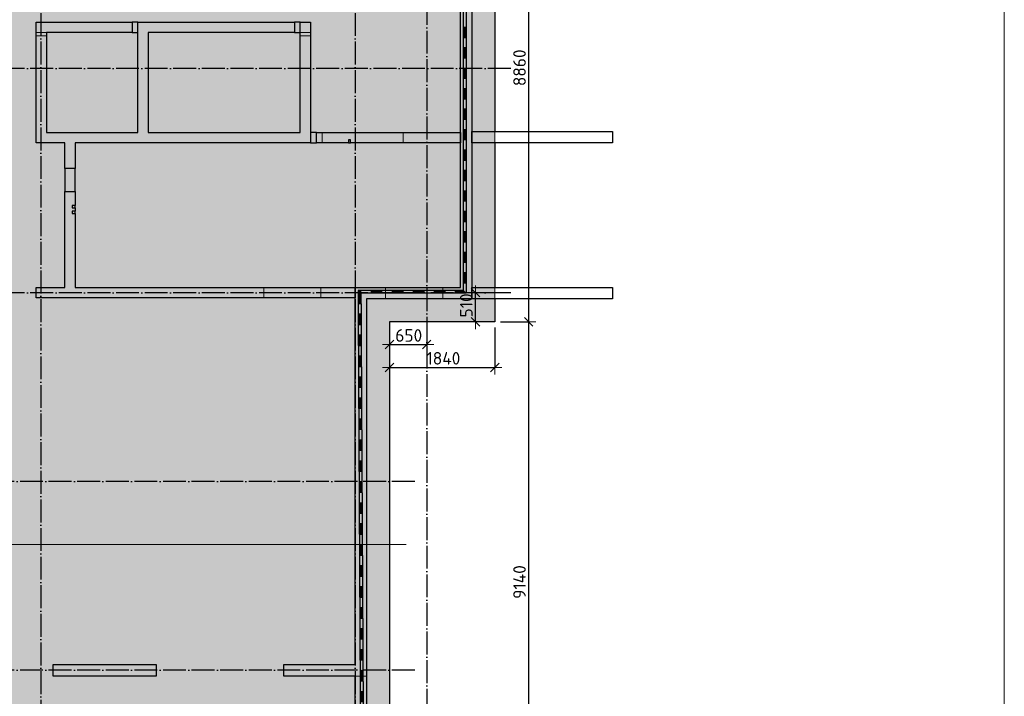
# Model space of a CAD drawing. Header units: millimetres. Extents: x -3483 to 105345, y -283423 to 72284.
# Tile 79 of 165: x 8033 to 25250, y 24646 to 36472. Entities that reach past the tile are written whole.
import ezdxf

# ---------------------------------------------------------------- set-up
doc = ezdxf.new("R2010")
doc.units = ezdxf.units.MM
doc.header["$PDMODE"] = 65
for name, pattern in [('______11', [500, 400, -50, 0, -50]), ('______2', [270, 200, -70]), ('______5', [1100, 800, -100, 100, -100])]:
    doc.linetypes.add(name, pattern=pattern)
for name, color, linetype, lineweight in [('Standard', 7, 'Continuous', 25), ('Колонна (1)', 7, 'Continuous', 35), ('Размерная линия_ общее', 7, 'Continuous', 13), ('Стена_ общее', 7, 'Continuous', 35), ('Фундамент (1)', 7, 'Continuous', 35), ('Фундамент_ общее', 7, 'Continuous', 35)]:
    doc.layers.add(name, color=color, linetype=linetype, lineweight=lineweight)
doc.layers.add('Осевая линия_ общее', color=7, linetype='______5', lineweight=13, true_color=0xa0a0a0)
doc.styles.add('ISOCPEUR', font='ISOCPEUR')
doc.dimstyles.new('DIMSTYLE_4', dxfattribs={"dimtxt": 220, "dimasz": 250, "dimexe": 0, "dimexo": 0, "dimgap": 110, "dimtad": 2, "dimdec": 0, "dimrnd": 5, "dimzin": 12, "dimdsep": 46, "dimtxsty": 'ISOCPEUR', "dimblk1": 'ALL_ML_STRICH', "dimblk2": 'ALL_ML_STRICH', "dimsah": 1, "dimcen": 0, "dimclrd": 7, "dimclre": 256, "dimclrt": 7, "dimadec": 0, "dimazin": 0, "dimtfac": 1, "dimtdec": 0, "dimtix": 1, "dimtmove": 2, "dimatfit": 3, "dimfxl": 0, "dimtzin": 0, "dimlwd": 0, "dimlwe": -3, "dimarcsym": 0})
doc.dimstyles.new('DIMSTYLE_5', dxfattribs={"dimtxt": 220, "dimasz": 250, "dimexe": 0, "dimexo": 0, "dimgap": 110, "dimtad": 2, "dimdec": 0, "dimrnd": 5, "dimzin": 12, "dimdsep": 46, "dimtxsty": 'ISOCPEUR', "dimblk1": 'ALL_ML_STRICH', "dimblk2": 'ALL_ML_STRICH', "dimsah": 1, "dimcen": 0, "dimclrd": 7, "dimclre": 256, "dimclrt": 7, "dimadec": 0, "dimazin": 0, "dimtfac": 1, "dimtdec": 0, "dimtix": 1, "dimtmove": 2, "dimatfit": 3, "dimfxl": 0, "dimtvp": 1.2, "dimtzin": 0, "dimlwd": 0, "dimlwe": -3, "dimarcsym": 0})

# ---------------------------------------------------------------- blocks, each defined once
blk = doc.blocks.new('ALL_ML_STRICH')
at = {"color": 0, "linetype": 'ByBlock', "lineweight": -2}
for p, q in [((-1, 0), (0.5, 0)), ((-0.3, -0.3), (0.3, 0.3)), ((0, -0.5), (0, 0.5))]:
    blk.add_line(p, q, dxfattribs=at)
blk = doc.blocks.new('*D9')
at = {"layer": 'DEFPOINTS', "color": 7, "linetype": 'Continuous', "lineweight": 13, "transparency": 33554687}
for p in [(16340, 31700), (16003, 31190), (16340, 31190)]:
    blk.add_point(p, dxfattribs=at)
at = {"layer": 'Размерная линия_ общее', "color": 253, "linetype": 'Continuous', "lineweight": -2, "true_color": 0xa0a0a0, "transparency": 33554687}
for p, q in [((16240, 31700), (16003, 31700)), ((16240, 31190), (16003, 31190))]:
    blk.add_line(p, q, dxfattribs=at)
at = {"layer": 'Размерная линия_ общее', "color": 7, "linetype": 'Continuous', "lineweight": -2, "transparency": 33554687}
blk.add_line((16003, 31190), (16003, 31700), dxfattribs=at)
at = {"layer": 'Размерная линия_ общее', "color": 7, "linetype": 'Continuous', "lineweight": 13, "transparency": 33554687, "xscale": 250, "yscale": 250, "zscale": 250}
for p, rotation in [((16003, 31700), 90), ((16003, 31190), 270)]:
    blk.add_blockref('ALL_ML_STRICH', p, dxfattribs=dict(at, rotation=rotation))
at = {"layer": 'Размерная линия_ общее', "color": 7, "linetype": 'Continuous', "lineweight": 13, "transparency": 33554687, "insert": (15843, 31478), "char_height": 220, "width": 660, "attachment_point": 5, "rotation": 90, "style": 'ISOCPEUR'}
blk.add_mtext('\\A1;{510}', dxfattribs=at)
blk = doc.blocks.new('*D10')
at = {"layer": 'DEFPOINTS', "color": 7, "linetype": 'Continuous', "lineweight": 13, "transparency": 33554687}
for p in [(14500, 31190), (16340, 31190), (14500, 30393)]:
    blk.add_point(p, dxfattribs=at)
at = {"layer": 'Размерная линия_ общее', "color": 253, "linetype": 'Continuous', "lineweight": -2, "true_color": 0xa0a0a0, "transparency": 33554687}
for p, q in [((14500, 31090), (14500, 30393)), ((16340, 31090), (16340, 30393))]:
    blk.add_line(p, q, dxfattribs=at)
at = {"layer": 'Размерная линия_ общее', "color": 7, "linetype": 'Continuous', "lineweight": -2, "transparency": 33554687}
blk.add_line((14500, 30393), (16340, 30393), dxfattribs=at)
at = {"layer": 'Размерная линия_ общее', "color": 7, "linetype": 'Continuous', "lineweight": 13, "transparency": 33554687, "xscale": 250, "yscale": 250, "zscale": 250, "rotation": 180}
blk.add_blockref('ALL_ML_STRICH', (14500, 30393), dxfattribs=at)
at = {"layer": 'Размерная линия_ общее', "color": 7, "linetype": 'Continuous', "lineweight": 13, "transparency": 33554687, "xscale": 250, "yscale": 250, "zscale": 250}
blk.add_blockref('ALL_ML_STRICH', (16340, 30393), dxfattribs=at)
at = {"layer": 'Размерная линия_ общее', "color": 7, "linetype": 'Continuous', "lineweight": 13, "transparency": 33554687, "insert": (15442, 30553), "char_height": 220, "width": 880, "attachment_point": 5, "style": 'ISOCPEUR'}
blk.add_mtext('\\A1;{1840}', dxfattribs=at)
blk = doc.blocks.new('*D11')
at = {"layer": 'DEFPOINTS', "color": 7, "linetype": 'Continuous', "lineweight": 13, "transparency": 33554687}
for p in [(15150, 31190), (14500, 31139), (14500, 30793)]:
    blk.add_point(p, dxfattribs=at)
at = {"layer": 'Размерная линия_ общее', "color": 253, "linetype": 'Continuous', "lineweight": -2, "true_color": 0xa0a0a0, "transparency": 33554687}
for p, q in [((14500, 31039), (14500, 30793)), ((15150, 31090), (15150, 30793))]:
    blk.add_line(p, q, dxfattribs=at)
at = {"layer": 'Размерная линия_ общее', "color": 7, "linetype": 'Continuous', "lineweight": -2, "transparency": 33554687}
blk.add_line((14500, 30793), (15150, 30793), dxfattribs=at)
at = {"layer": 'Размерная линия_ общее', "color": 7, "linetype": 'Continuous', "lineweight": 13, "transparency": 33554687, "xscale": 250, "yscale": 250, "zscale": 250, "rotation": 180}
blk.add_blockref('ALL_ML_STRICH', (14500, 30793), dxfattribs=at)
at = {"layer": 'Размерная линия_ общее', "color": 7, "linetype": 'Continuous', "lineweight": 13, "transparency": 33554687, "xscale": 250, "yscale": 250, "zscale": 250}
blk.add_blockref('ALL_ML_STRICH', (15150, 30793), dxfattribs=at)
at = {"layer": 'Размерная линия_ общее', "color": 7, "linetype": 'Continuous', "lineweight": 13, "transparency": 33554687, "insert": (14836, 30953), "char_height": 220, "width": 660, "attachment_point": 5, "style": 'ISOCPEUR'}
blk.add_mtext('\\A1;{650}', dxfattribs=at)
blk = doc.blocks.new('ЭЛЕМЕНТ_УЗОРА_4')
at = {"layer": 'Standard', "color": 7, "linetype": 'Continuous', "lineweight": 25, "transparency": 33554687}
for p, q in [((15790, 36692), (15790, 36335)), ((15840, 36692), (15840, 36335)), ((15790, 36335), (15790, 35977)), ((15840, 36335), (15790, 36335)), ((15840, 36335), (15790, 36335)), ((15800, 36335), (15800, 36156)), ((15810, 36335), (15810, 36156)), ((15820, 36335), (15820, 36156)), ((15830, 36335), (15830, 36156)), ((15840, 36335), (15840, 35977)), ((15840, 36156), (15790, 36156)), ((15790, 35977), (15790, 35620)), ((15840, 35977), (15790, 35977)), ((15840, 35977), (15790, 35977)), ((15800, 35977), (15800, 35799)), ((15810, 35977), (15810, 35799)), ((15820, 35977), (15820, 35799)), ((15830, 35977), (15830, 35799)), ((15840, 35977), (15840, 35620)), ((15840, 35799), (15790, 35799)), ((15790, 35620), (15790, 35263)), ((15840, 35620), (15790, 35620)), ((15840, 35620), (15790, 35620)), ((15800, 35620), (15800, 35441)), ((15810, 35620), (15810, 35441)), ((15820, 35620), (15820, 35441)), ((15830, 35620), (15830, 35441)), ((15840, 35620), (15840, 35263)), ((15840, 35441), (15790, 35441)), ((15790, 35263), (15790, 34905)), ((15840, 35263), (15790, 35263)), ((15840, 35263), (15790, 35263)), ((15800, 35263), (15800, 35084)), ((15810, 35263), (15810, 35084)), ((15820, 35263), (15820, 35084)), ((15830, 35263), (15830, 35084)), ((15840, 35263), (15840, 34905)), ((15840, 35084), (15790, 35084)), ((15790, 34905), (15790, 34548)), ((15840, 34905), (15790, 34905)), ((15840, 34905), (15790, 34905)), ((15800, 34905), (15800, 34727)), ((15810, 34905), (15810, 34727)), ((15820, 34905), (15820, 34727)), ((15830, 34905), (15830, 34727)), ((15840, 34905), (15840, 34548)), ((15840, 34727), (15790, 34727)), ((15790, 34548), (15790, 34191)), ((15840, 34548), (15790, 34548)), ((15840, 34548), (15790, 34548)), ((15800, 34548), (15800, 34370)), ((15810, 34548), (15810, 34370)), ((15820, 34548), (15820, 34370)), ((15830, 34548), (15830, 34370)), ((15840, 34548), (15840, 34191)), ((15840, 34370), (15790, 34370)), ((15790, 34191), (15790, 33834)), ((15840, 34191), (15790, 34191)), ((15840, 34191), (15790, 34191)), ((15800, 34191), (15800, 34012)), ((15810, 34191), (15810, 34012)), ((15820, 34191), (15820, 34012)), ((15830, 34191), (15830, 34012)), ((15840, 34191), (15840, 33834)), ((15840, 34012), (15790, 34012)), ((15790, 33834), (15790, 33476)), ((15840, 33834), (15790, 33834)), ((15840, 33834), (15790, 33834)), ((15800, 33834), (15800, 33655)), ((15810, 33834), (15810, 33655)), ((15820, 33834), (15820, 33655)), ((15830, 33834), (15830, 33655)), ((15840, 33834), (15840, 33476)), ((15840, 33655), (15790, 33655)), ((15790, 33476), (15790, 33119)), ((15840, 33476), (15790, 33476)), ((15840, 33476), (15790, 33476)), ((15800, 33476), (15800, 33298)), ((15810, 33476), (15810, 33298)), ((15820, 33476), (15820, 33298)), ((15830, 33476), (15830, 33298)), ((15840, 33476), (15840, 33119)), ((15840, 33298), (15790, 33298)), ((15790, 33119), (15790, 32762)), ((15840, 33119), (15790, 33119)), ((15840, 33119), (15790, 33119)), ((15800, 33119), (15800, 32940)), ((15810, 33119), (15810, 32940)), ((15820, 33119), (15820, 32940)), ((15830, 33119), (15830, 32940)), ((15840, 33119), (15840, 32762)), ((15840, 32940), (15790, 32940)), ((15790, 32762), (15790, 32405)), ((15840, 32762), (15790, 32762)), ((15840, 32762), (15790, 32762)), ((15800, 32762), (15800, 32583)), ((15810, 32762), (15810, 32583)), ((15820, 32762), (15820, 32583)), ((15830, 32762), (15830, 32583)), ((15840, 32762), (15840, 32405)), ((15840, 32583), (15790, 32583)), ((15790, 32405), (15790, 32047)), ((15840, 32405), (15790, 32405)), ((15840, 32405), (15790, 32405)), ((15800, 32405), (15800, 32226)), ((15810, 32405), (15810, 32226)), ((15820, 32405), (15820, 32226)), ((15830, 32405), (15830, 32226)), ((15840, 32405), (15840, 32047)), ((15840, 32226), (15790, 32226)), ((15790, 32047), (15790, 31740)), ((15840, 32047), (15790, 32047)), ((15840, 32047), (15790, 32047)), ((15800, 32047), (15800, 31869)), ((15810, 32047), (15810, 31869)), ((15820, 32047), (15820, 31869)), ((15830, 32047), (15830, 31869)), ((15840, 32047), (15840, 31690)), ((15840, 31869), (15790, 31869)), ((14000, 31740), (13950, 31740)), ((13950, 31740), (13950, 31690)), ((13950, 31690), (13952, 31323)), ((14000, 31730), (13960, 31730)), ((13960, 31690), (13961, 31507)), ((14000, 31720), (13970, 31720)), ((13970, 31690), (13971, 31507)), ((14000, 31710), (13980, 31710)), ((13980, 31690), (13981, 31507)), ((14000, 31700), (13990, 31700)), ((13990, 31690), (13991, 31507)), ((14368, 31740), (14000, 31740)), ((14000, 31690), (14000, 31740)), ((14000, 31690), (14000, 31740)), ((14368, 31690), (14000, 31690)), ((14000, 31690), (14000, 31690)), ((14184, 31690), (14184, 31740)), ((14368, 31730), (14184, 31730)), ((14368, 31720), (14184, 31720)), ((14368, 31710), (14184, 31710)), ((14368, 31700), (14184, 31700)), ((14736, 31740), (14368, 31740)), ((14368, 31690), (14368, 31740)), ((14368, 31690), (14368, 31740)), ((14736, 31690), (14368, 31690)), ((14552, 31690), (14552, 31740)), ((14736, 31730), (14552, 31730)), ((14736, 31720), (14552, 31720)), ((14736, 31710), (14552, 31710)), ((14736, 31700), (14552, 31700)), ((15104, 31740), (14736, 31740)), ((14736, 31690), (14736, 31740)), ((14736, 31690), (14736, 31740)), ((15104, 31690), (14736, 31690)), ((14920, 31690), (14920, 31740)), ((15104, 31730), (14920, 31730)), ((15104, 31720), (14920, 31720)), ((15104, 31710), (14920, 31710)), ((15104, 31700), (14920, 31700)), ((15472, 31740), (15104, 31740)), ((15104, 31690), (15104, 31740)), ((15104, 31690), (15104, 31740)), ((15472, 31690), (15104, 31690)), ((15288, 31690), (15288, 31740)), ((15472, 31730), (15288, 31730)), ((15472, 31720), (15288, 31720)), ((15472, 31710), (15288, 31710)), ((15472, 31700), (15288, 31700)), ((15790, 31740), (15472, 31740)), ((15472, 31690), (15472, 31740)), ((15472, 31690), (15472, 31740)), ((15840, 31690), (15472, 31690)), ((15656, 31690), (15656, 31740)), ((15800, 31730), (15656, 31730)), ((15810, 31720), (15656, 31720)), ((15820, 31710), (15656, 31710)), ((15830, 31700), (15656, 31700)), ((15840, 31690), (15840, 31690)), ((15840, 31690), (15840, 31690)), ((15840, 31690), (15840, 31690)), ((14001, 31507), (13951, 31506)), ((13952, 31323), (13954, 30957)), ((14002, 31323), (13952, 31323)), ((14002, 31323), (13952, 31323)), ((13962, 31323), (13963, 31140)), ((13972, 31323), (13973, 31140)), ((13982, 31323), (13983, 31140)), ((13992, 31323), (13993, 31140)), ((14002, 31323), (14004, 30957)), ((14003, 31140), (13953, 31140)), ((13954, 30957), (13956, 30590)), ((14004, 30957), (13954, 30957)), ((14004, 30957), (13954, 30957)), ((13964, 30957), (13965, 30773)), ((13974, 30957), (13975, 30773)), ((13984, 30957), (13985, 30774)), ((13994, 30957), (13995, 30774)), ((14004, 30957), (14006, 30590)), ((14005, 30774), (13955, 30773)), ((13956, 30590), (13958, 30224)), ((14006, 30590), (13956, 30590)), ((14006, 30590), (13956, 30590)), ((13966, 30590), (13967, 30407)), ((13976, 30590), (13977, 30407)), ((13986, 30590), (13987, 30407)), ((13996, 30590), (13997, 30407)), ((14006, 30590), (14008, 30224)), ((14007, 30407), (13957, 30407)), ((13958, 30224), (13960, 29857)), ((14008, 30224), (13958, 30224)), ((14008, 30224), (13958, 30224)), ((13968, 30224), (13969, 30040)), ((13978, 30224), (13979, 30040)), ((13988, 30224), (13989, 30040)), ((13998, 30224), (13999, 30040)), ((14008, 30224), (14010, 29857)), ((14009, 30041), (13959, 30040)), ((13960, 29857), (13962, 29490)), ((14010, 29857), (13960, 29857)), ((14010, 29857), (13960, 29857)), ((13970, 29857), (13971, 29674)), ((13980, 29857), (13981, 29674)), ((13990, 29857), (13991, 29674)), ((14000, 29857), (14001, 29674)), ((14010, 29857), (14012, 29491)), ((14011, 29674), (13961, 29674)), ((14012, 29491), (13962, 29490)), ((14012, 29491), (13962, 29490)), ((13962, 29490), (13963, 29124)), ((13972, 29490), (13972, 29307)), ((13982, 29491), (13982, 29307)), ((13992, 29491), (13992, 29307)), ((14002, 29491), (14002, 29307)), ((14012, 29491), (14013, 29124)), ((14012, 29307), (13962, 29307)), ((13963, 29124), (13965, 28757)), ((14013, 29124), (13963, 29124)), ((14013, 29124), (13963, 29124)), ((13973, 29124), (13974, 28941)), ((13983, 29124), (13984, 28941)), ((13993, 29124), (13994, 28941)), ((14003, 29124), (14004, 28941)), ((14013, 29124), (14015, 28758)), ((14014, 28941), (13964, 28941)), ((14015, 28758), (13965, 28757)), ((14015, 28758), (13965, 28757)), ((13965, 28757), (13967, 28391)), ((13975, 28757), (13976, 28574)), ((13985, 28757), (13986, 28574)), ((13995, 28758), (13996, 28574)), ((14005, 28758), (14006, 28574)), ((14015, 28758), (14017, 28391)), ((14016, 28574), (13966, 28574)), ((13967, 28391), (13969, 28024)), ((14017, 28391), (13967, 28391)), ((14017, 28391), (13967, 28391)), ((13977, 28391), (13978, 28208)), ((13987, 28391), (13988, 28208)), ((13997, 28391), (13998, 28208)), ((14007, 28391), (14008, 28208)), ((14017, 28391), (14019, 28025)), ((14018, 28208), (13968, 28208)), ((14019, 28025), (13969, 28024)), ((14019, 28025), (13969, 28024)), ((13969, 28024), (13971, 27658)), ((13979, 28024), (13980, 27841)), ((13989, 28024), (13990, 27841)), ((13999, 28024), (14000, 27841)), ((14009, 28024), (14010, 27841)), ((14019, 28025), (14021, 27658)), ((14020, 27841), (13970, 27841)), ((13971, 27658), (13973, 27291)), ((14021, 27658), (13971, 27658)), ((14021, 27658), (13971, 27658)), ((13981, 27658), (13982, 27474)), ((13991, 27658), (13992, 27475)), ((14001, 27658), (14002, 27475)), ((14011, 27658), (14012, 27475)), ((14021, 27658), (14023, 27291)), ((14022, 27475), (13972, 27474)), ((13973, 27291), (13975, 26925)), ((14023, 27291), (13973, 27291)), ((14023, 27291), (13973, 27291)), ((13983, 27291), (13984, 27108)), ((13993, 27291), (13994, 27108)), ((14003, 27291), (14004, 27108)), ((14013, 27291), (14014, 27108)), ((14023, 27291), (14025, 26925)), ((14024, 27108), (13974, 27108)), ((13975, 26925), (13977, 26558)), ((14025, 26925), (13975, 26925)), ((14025, 26925), (13975, 26925)), ((13985, 26925), (13986, 26741)), ((13995, 26925), (13996, 26741)), ((14005, 26925), (14006, 26741)), ((14015, 26925), (14016, 26742)), ((14025, 26925), (14027, 26558)), ((14026, 26742), (13976, 26741)), ((13977, 26558), (13979, 26192)), ((14027, 26558), (13977, 26558)), ((14027, 26558), (13977, 26558)), ((13987, 26558), (13988, 26375)), ((13997, 26558), (13998, 26375)), ((14007, 26558), (14008, 26375)), ((14017, 26558), (14018, 26375)), ((14027, 26558), (14029, 26192)), ((14028, 26375), (13978, 26375)), ((13979, 26192), (13981, 25825)), ((14029, 26192), (13979, 26192)), ((14029, 26192), (13979, 26192)), ((13989, 26192), (13990, 26008)), ((13999, 26192), (14000, 26008)), ((14009, 26192), (14010, 26008)), ((14019, 26192), (14020, 26008)), ((14029, 26192), (14031, 25825)), ((14030, 26008), (13980, 26008)), ((13981, 25825), (13983, 25458)), ((14031, 25825), (13981, 25825)), ((14031, 25825), (13981, 25825)), ((13991, 25825), (13992, 25642)), ((14001, 25825), (14002, 25642)), ((14011, 25825), (14012, 25642)), ((14021, 25825), (14022, 25642)), ((14031, 25825), (14033, 25459)), ((14032, 25642), (13982, 25642)), ((14033, 25459), (13983, 25458)), ((14033, 25459), (13983, 25458)), ((13983, 25458), (13985, 25092)), ((13993, 25458), (13994, 25275)), ((14003, 25459), (14004, 25275)), ((14013, 25459), (14014, 25275)), ((14023, 25459), (14024, 25275)), ((14033, 25459), (14035, 25092)), ((14034, 25275), (13984, 25275)), ((13985, 25092), (13986, 24725)), ((14035, 25092), (13985, 25092)), ((14035, 25092), (13985, 25092)), ((13995, 25092), (13995, 24909)), ((14005, 25092), (14005, 24909)), ((14015, 25092), (14015, 24909)), ((14025, 25092), (14025, 24909)), ((14035, 25092), (14036, 24726)), ((14035, 24909), (13985, 24909)), ((14036, 24726), (13986, 24725)), ((14036, 24726), (13986, 24725)), ((13986, 24725), (13988, 24359)), ((13996, 24725), (13997, 24542)), ((14006, 24725), (14007, 24542)), ((14016, 24725), (14017, 24542)), ((14026, 24726), (14027, 24542)), ((14036, 24726), (14038, 24359))]:
    blk.add_line(p, q, dxfattribs=at)
for points in [[(14000, 31690), (14000, 31690), (13950, 31690)], [(14000, 31690), (14000, 31690), (13950, 31690)], [(14000, 31690), (14000, 31690), (14002, 31323)]]:
    blk.add_lwpolyline(points, dxfattribs=at)
blk = doc.blocks.new('*D742')
at = {"layer": 'DEFPOINTS', "color": 7, "linetype": 'Continuous', "lineweight": 13, "transparency": 33554687}
for p in [(16340, 31190), (14500, 22052), (16933, 22052)]:
    blk.add_point(p, dxfattribs=at)
at = {"layer": 'Размерная линия_ общее', "color": 253, "linetype": 'Continuous', "lineweight": -2, "true_color": 0xa0a0a0, "transparency": 33554687}
for p, q in [((16440, 31190), (16933, 31190)), ((14600, 22052), (16933, 22052))]:
    blk.add_line(p, q, dxfattribs=at)
at = {"layer": 'Размерная линия_ общее', "color": 7, "linetype": 'Continuous', "lineweight": -2, "transparency": 33554687}
blk.add_line((16933, 22052), (16933, 31190), dxfattribs=at)
at = {"layer": 'Размерная линия_ общее', "color": 7, "linetype": 'Continuous', "lineweight": 13, "transparency": 33554687, "xscale": 250, "yscale": 250, "zscale": 250}
for p, rotation in [((16933, 31190), 90), ((16933, 22052), 270)]:
    blk.add_blockref('ALL_ML_STRICH', p, dxfattribs=dict(at, rotation=rotation))
at = {"layer": 'Размерная линия_ общее', "color": 7, "linetype": 'Continuous', "lineweight": 13, "transparency": 33554687, "insert": (16773, 26643), "char_height": 220, "width": 880, "attachment_point": 5, "rotation": 90, "style": 'ISOCPEUR'}
blk.add_mtext('\\A1;{9140}', dxfattribs=at)
blk = doc.blocks.new('*D743')
at = {"layer": 'DEFPOINTS', "color": 7, "linetype": 'Continuous', "lineweight": 13, "transparency": 33554687}
for p in [(16340, 40050), (16340, 31190), (16933, 31190)]:
    blk.add_point(p, dxfattribs=at)
at = {"layer": 'Размерная линия_ общее', "color": 253, "linetype": 'Continuous', "lineweight": -2, "true_color": 0xa0a0a0, "transparency": 33554687}
for p, q in [((16440, 40050), (16933, 40050)), ((16440, 31190), (16933, 31190))]:
    blk.add_line(p, q, dxfattribs=at)
at = {"layer": 'Размерная линия_ общее', "color": 7, "linetype": 'Continuous', "lineweight": -2, "transparency": 33554687}
blk.add_line((16933, 31190), (16933, 40050), dxfattribs=at)
at = {"layer": 'Размерная линия_ общее', "color": 7, "linetype": 'Continuous', "lineweight": 13, "transparency": 33554687, "xscale": 250, "yscale": 250, "zscale": 250}
for p, rotation in [((16933, 40050), 90), ((16933, 31190), 270)]:
    blk.add_blockref('ALL_ML_STRICH', p, dxfattribs=dict(at, rotation=rotation))
at = {"layer": 'Размерная линия_ общее', "color": 7, "linetype": 'Continuous', "lineweight": 13, "transparency": 33554687, "insert": (16773, 35631), "char_height": 220, "width": 880, "attachment_point": 5, "rotation": 90, "style": 'ISOCPEUR'}
blk.add_mtext('\\A1;{8860}', dxfattribs=at)

msp = doc.modelspace()

# ---------------------------------------------------------------- hatches: boundary and pattern name
at = {"layer": 'Фундамент (1)', "linetype": 'Continuous', "lineweight": 13, "true_color": 0xc7c7c7, "transparency": 33554687}
h = msp.add_hatch(color=9, dxfattribs=at)
h.paths.add_polyline_path([(14500, 40050), (14500, 46590), (600, 46590), (600, 43340), (-650, 43340), (-650, 38420), (600, 38420), (600, 32820), (-650, 32820), (-650, 27900), (600, 27900), (600, 22300), (-650, 22300), (-650, 18000), (600, 18000), (600, 12640), (-650, 12640), (-650, 10119.9), (2567.4, 6902.4), (3451.3, 7786.3), (7715.2, 3522.4), (6831.3, 2638.6), (10119.9, -650), (12590, -650), (12590, 600), (17950, 600), (17950, -650), (22250, -650), (22250, 600), (25150, 600), (25150, 14500), (22052, 14500), (21015.9, 15536.2), (22316.9, 16837.3), (16695.4, 22458.8), (15394.4, 21157.7), (14500, 22052), (14500, 31190), (16340, 31190), (16340, 40050)])
h.paths.add_polyline_path([(16320.7, 19807.1), (16744.9, 20231.4), (17169.2, 19807.1), (16744.9, 19382.8)], flags=16)
h.paths.add_polyline_path([(6480, 35420), (6480, 34820), (5880, 34820), (5880, 35420)], flags=16)
h.paths.add_polyline_path([(6100, 14400), (6100, 15000), (6700, 15000), (6700, 14400)], flags=16)

# ---------------------------------------------------------------- linework, layer by layer
at = {"layer": 'Standard', "color": 7, "linetype": 'Continuous', "lineweight": 13, "transparency": 33554687}
msp.add_line((311.7, 27300), (14790, 27300), dxfattribs=at)
msp.add_lwpolyline([(-750, -750), (25250, -750), (25250, 46690), (-750, 46690), (-750, -750)], dxfattribs=at)
at = {"layer": 'Колонна (1)', "color": 7, "lineweight": 25, "transparency": 33554687}
for p, q in [((8620, 25000), (8620, 25200)), ((8620, 25200), (10420, 25200)), ((10420, 25200), (10420, 25000)), ((10420, 25000), (8620, 25000))]:
    msp.add_line(p, q, dxfattribs=at)
at = {"layer": 'Колонна (1)', "color": 7, "linetype": 'Continuous', "lineweight": 25, "transparency": 33554687}
for p, q in [((8620, 25000), (8620, 25200)), ((8620, 25200), (10420, 25200)), ((10420, 25200), (10420, 25000)), ((10420, 25000), (8620, 25000))]:
    msp.add_line(p, q, dxfattribs=at)
at = {"layer": 'Осевая линия_ общее', "color": 253, "linetype": '______11', "lineweight": -3, "true_color": 0xa0a0a0, "transparency": 33554687}
for p, q in [((8400, 46590), (8400, -2827.9)), ((13900, 46590), (13900, -2827.9)), ((15150, 40780), (15150, -2827.9)), ((16620, 35620), (-2857.8, 35620)), ((16620, 31700), (-2857.8, 31700)), ((14940, 28400), (-2857.8, 28400)), ((14940, 25100), (-2857.8, 25100))]:
    msp.add_line(p, q, dxfattribs=at)
at = {"layer": 'Стена_ общее', "color": 7, "linetype": 'Continuous', "lineweight": 25, "transparency": 33554687}
for p, q in [((15740, 34500), (15740, 39450)), ((15740, 34500), (15740, 39450)), ((15940, 39450), (15940, 34520)), ((15940, 39450), (15940, 34520)), ((8320, 34500), (8320, 36430)), ((8320, 36430), (8500, 36430)), ((8320, 34500), (8320, 36430)), ((8320, 36430), (8500, 36430)), ((8500, 36430), (10000, 36430)), ((8500, 36430), (10000, 36430)), ((10000, 36430), (10000, 36250)), ((10100, 36430), (10000, 36430)), ((10000, 36430), (10000, 36250)), ((10100, 36430), (10000, 36430)), ((10100, 34500), (10100, 36430)), ((10100, 36430), (10280, 36430)), ((10100, 34500), (10100, 36430)), ((10100, 36430), (10280, 36430)), ((10280, 36430), (12840, 36430)), ((10280, 36430), (12840, 36430)), ((12840, 36430), (12840, 36250)), ((12940, 36430), (12840, 36430)), ((12840, 36430), (12840, 36250)), ((12940, 36430), (12840, 36430)), ((12940, 34500), (12940, 36430)), ((12940, 36430), (13120, 36430)), ((12940, 34500), (12940, 36430)), ((12940, 36430), (13120, 36430)), ((13120, 36430), (13120, 34320)), ((13120, 36430), (13120, 34320)), ((8500, 36250), (8500, 34500)), ((10000, 36250), (8500, 36250)), ((8500, 36250), (8500, 34500)), ((10000, 36250), (8500, 36250)), ((10000, 36250), (10100, 36250)), ((10000, 36250), (10100, 36250)), ((10280, 36250), (10280, 34500)), ((12840, 36250), (10280, 36250)), ((10280, 36250), (10280, 34500)), ((12840, 36250), (10280, 36250)), ((12840, 36250), (12940, 36250)), ((12840, 36250), (12940, 36250)), ((8320, 34320), (8320, 34500)), ((8320, 34320), (8320, 34500)), ((8500, 34500), (10100, 34500)), ((8500, 34500), (10100, 34500)), ((10280, 34500), (12940, 34500)), ((10280, 34500), (12940, 34500)), ((13220, 34500), (13120, 34500)), ((13220, 34500), (13120, 34500)), ((13220, 34320), (13220, 34500)), ((13220, 34500), (15740, 34500)), ((13220, 34320), (13220, 34500)), ((13220, 34500), (15740, 34500)), ((15740, 34320), (15740, 34500)), ((15740, 34500), (15740, 34320)), ((15740, 34320), (15740, 34500)), ((15740, 34500), (15740, 34320)), ((15940, 34320), (15940, 34520)), ((15940, 34520), (18400, 34520)), ((15940, 34520), (15940, 34320)), ((15940, 34320), (15940, 34520)), ((15940, 34520), (18400, 34520)), ((15940, 34520), (15940, 34320)), ((18400, 34520), (18400, 34320)), ((18400, 34520), (18400, 34320)), ((8820, 34320), (8320, 34320)), ((8820, 34320), (8320, 34320)), ((8820, 33870), (8820, 34320)), ((8820, 33870), (8820, 34320)), ((9000, 34320), (9000, 33870)), ((10100, 34320), (9000, 34320)), ((9000, 34320), (9000, 33870)), ((10100, 34320), (9000, 34320)), ((12940, 34320), (10100, 34320)), ((12940, 34320), (10100, 34320)), ((13120, 34320), (12940, 34320)), ((13120, 34320), (12940, 34320)), ((13120, 34320), (13220, 34320)), ((13120, 34320), (13220, 34320)), ((13780, 34320), (13220, 34320)), ((13780, 34320), (13220, 34320)), ((13780, 34370), (13780, 34320)), ((13820, 34370), (13780, 34370)), ((13780, 34370), (13780, 34320)), ((13820, 34370), (13780, 34370)), ((13780, 34320), (13820, 34320)), ((13780, 34320), (13820, 34320)), ((13820, 34320), (13820, 34370)), ((13820, 34320), (13820, 34370)), ((15740, 34320), (13820, 34320)), ((15740, 34320), (13820, 34320)), ((15740, 31790), (15740, 34320)), ((15740, 31790), (15740, 34320)), ((18400, 34320), (15940, 34320)), ((15940, 34320), (15940, 31790)), ((18400, 34320), (15940, 34320)), ((15940, 34320), (15940, 31790)), ((8820, 33870), (8820, 33470)), ((9000, 33870), (8820, 33870)), ((8820, 33870), (8820, 33470)), ((9000, 33870), (8820, 33870)), ((9000, 33470), (9000, 33870)), ((9000, 33470), (9000, 33870)), ((8820, 31790), (8820, 33470)), ((8820, 33470), (9000, 33470)), ((8820, 31790), (8820, 33470)), ((8820, 33470), (9000, 33470)), ((9000, 33470), (9000, 33225)), ((9000, 33470), (9000, 33225)), ((8950, 33225), (8950, 33185)), ((9000, 33225), (8950, 33225)), ((8950, 33225), (8950, 33185)), ((9000, 33225), (8950, 33225)), ((8950, 33185), (9000, 33185)), ((8950, 33185), (9000, 33185)), ((8950, 33125), (8950, 33085)), ((9000, 33125), (8950, 33125)), ((8950, 33125), (8950, 33085)), ((9000, 33125), (8950, 33125)), ((8950, 33085), (9000, 33085)), ((8950, 33085), (9000, 33085)), ((9000, 33185), (9000, 33225)), ((9000, 33185), (9000, 33225)), ((9000, 33185), (9000, 33125)), ((9000, 33185), (9000, 33125)), ((9000, 33085), (9000, 33125)), ((9000, 33085), (9000, 33125)), ((9000, 33085), (9000, 31790)), ((9000, 33085), (9000, 31790)), ((8320, 31610), (8320, 31790)), ((8320, 31790), (8820, 31790)), ((8320, 31610), (8320, 31790)), ((8320, 31790), (8820, 31790)), ((9000, 31790), (13900, 31790)), ((9000, 31790), (13900, 31790)), ((13900, 31610), (13900, 31790)), ((13900, 31790), (15740, 31790)), ((13900, 31790), (13900, 31610)), ((13900, 31610), (13900, 31790)), ((13900, 31790), (15740, 31790)), ((13900, 31790), (13900, 31610)), ((15940, 31590), (15940, 31790)), ((15940, 31790), (18400, 31790)), ((15940, 31790), (15940, 31590)), ((15940, 31590), (15940, 31790)), ((15940, 31790), (18400, 31790)), ((15940, 31790), (15940, 31590)), ((18400, 31790), (18400, 31590)), ((18400, 31790), (18400, 31590)), ((13900, 31610), (8320, 31610)), ((13900, 31610), (8320, 31610)), ((13900, 31590), (13900, 31610)), ((13900, 31590), (13900, 31610)), ((13900, 25200), (13900, 31590)), ((13900, 25200), (13900, 31590)), ((15740, 31590), (14100, 31590)), ((14100, 31590), (14100, 21886.4)), ((15740, 31590), (14100, 31590)), ((14100, 31590), (14100, 21886.4)), ((15940, 31590), (15740, 31590)), ((15940, 31590), (15740, 31590)), ((18400, 31590), (15940, 31590)), ((18400, 31590), (15940, 31590)), ((12650, 25000), (12650, 25200)), ((12650, 25200), (13900, 25200)), ((12650, 25000), (12650, 25200)), ((12650, 25200), (13900, 25200)), ((13900, 25000), (12650, 25000)), ((13900, 25000), (12650, 25000)), ((13900, 21900), (13900, 25000)), ((13900, 21900), (13900, 25000))]:
    msp.add_line(p, q, dxfattribs=at)
at = {"layer": 'Стена_ общее', "color": 253, "linetype": '______2', "lineweight": 18, "true_color": 0xababab, "transparency": 33554687}
for p, q in [((8500, 36250), (8320, 36250)), ((8500, 36250), (8320, 36250)), ((8320, 36187), (8500, 36187)), ((8320, 36187), (8500, 36187)), ((13120, 36250), (12940, 36250)), ((13120, 36250), (12940, 36250)), ((12940, 36187), (13120, 36187)), ((12940, 36187), (13120, 36187)), ((13320, 34320), (13320, 34500)), ((13320, 34320), (13320, 34500)), ((14740, 34500), (14740, 34320)), ((14740, 34500), (14740, 34320)), ((12300, 31790), (12300, 31610)), ((12300, 31790), (12300, 31610)), ((13300, 31610), (13300, 31790)), ((13300, 31610), (13300, 31790)), ((14430, 31790), (14430, 31590)), ((14430, 31790), (14430, 31590)), ((15430, 31590), (15430, 31790)), ((15430, 31590), (15430, 31790)), ((14100, 25000), (13900, 25000)), ((14100, 25000), (13900, 25000))]:
    msp.add_line(p, q, dxfattribs=at)
at = {"layer": 'Фундамент_ общее', "color": 7, "lineweight": 25, "transparency": 33554687}
for p, q in [((16340, 39450), (16340, 34520)), ((16340, 34320), (16340, 31790)), ((16340, 31590), (16340, 31190)), ((14500, 31190), (14500, 22052)), ((16340, 31190), (14500, 31190))]:
    msp.add_line(p, q, dxfattribs=at)
at = {"layer": 'Фундамент_ общее', "color": 7, "linetype": 'Continuous', "lineweight": 25, "transparency": 33554687}
for p, q in [((16340, 39450), (16340, 34520)), ((16340, 34320), (16340, 31790)), ((16340, 31590), (16340, 31190)), ((14500, 31190), (14500, 22052)), ((16340, 31190), (14500, 31190))]:
    msp.add_line(p, q, dxfattribs=at)
at = {"layer": 'Фундамент_ общее', "color": 253, "linetype": '______2', "lineweight": 18, "true_color": 0xababab, "transparency": 33554687}
for p, q in [((16340, 34520), (16340, 34320)), ((16340, 34520), (16340, 34320)), ((16340, 31790), (16340, 31590)), ((16340, 31790), (16340, 31590))]:
    msp.add_line(p, q, dxfattribs=at)

# ---------------------------------------------------------------- block references
at = {"layer": 'Standard', "color": 7, "linetype": 'Continuous', "lineweight": 25, "transparency": 33554687}
msp.add_blockref('ЭЛЕМЕНТ_УЗОРА_4', (0, 0), dxfattribs=at)

# ---------------------------------------------------------------- dimensions: what is measured, and where the dimension line sits
at = {"layer": 'Размерная линия_ общее', "color": 7, "linetype": 'Continuous', "lineweight": 13, "transparency": 33554687}
for base, p1, p2, dimstyle, picture, middle in [((16933.2, 40050), (16440, 31190), (16440, 40050), 'DIMSTYLE_4', '*D743', (16773.2, 35631)), ((16003.2, 31700), (16240, 31190), (16240, 31700), 'DIMSTYLE_5', '*D9', (15843.2, 31478)), ((16933.2, 31190), (14600, 22052), (16440, 31190), 'DIMSTYLE_4', '*D742', (16773.2, 26643))]:
    dim = msp.add_linear_dim(base=base, p1=p1, p2=p2, angle=90, dimstyle=dimstyle, override={"dimpost": '<>', "dimclrd": 7, "dimclre": 253, "dimclrt": 7, "dimlwd": 0, "dimlwe": 65533}, dxfattribs=at)
    dim.commit()
    dim.dimension.update_dxf_attribs({"geometry": picture, "text_midpoint": middle, "dimtype": 160})
for base, p1, p2, picture, middle in [((16340, 30392.5), (14500, 31090), (16340, 31090), '*D10', (15442, 30552.5)), ((15150, 30792.5), (14500, 31038.8), (15150, 31090), '*D11', (14836, 30952.5))]:
    dim = msp.add_linear_dim(base=base, p1=p1, p2=p2, dimstyle='DIMSTYLE_4', override={"dimpost": '<>', "dimclrd": 7, "dimclre": 253, "dimclrt": 7, "dimlwd": 0, "dimlwe": 65533}, dxfattribs=at)
    dim.commit()
    dim.dimension.update_dxf_attribs({"geometry": picture, "text_midpoint": middle, "dimtype": 160})

doc.saveas('drawing.dxf')
